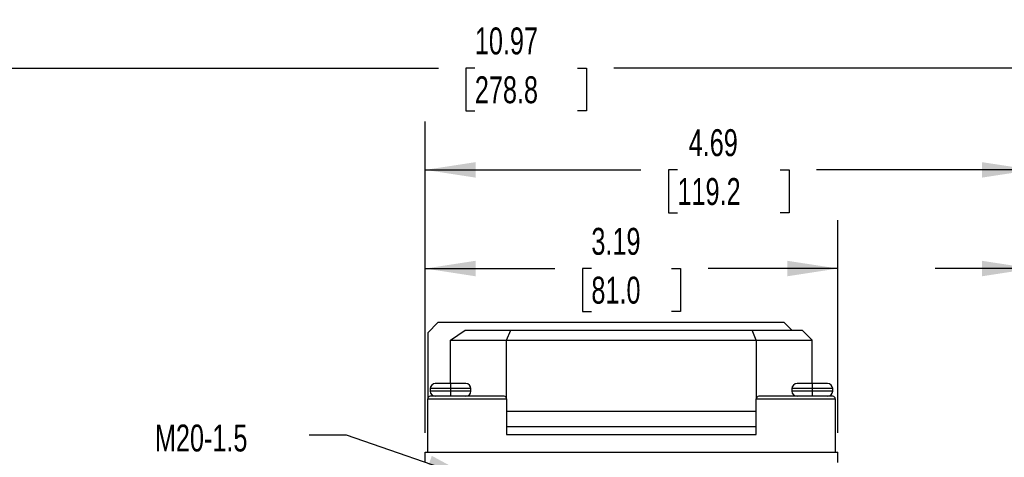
# Model space of a CAD drawing. Header units: inches. Extents: x 0 to 33, y 0 to 25.5.
# Tile 5 of 18: x 6 to 13.6, y 11.7 to 15. Entities that reach past the tile are written whole.
import ezdxf

# ---------------------------------------------------------------- set-up
doc = ezdxf.new("R2010")
doc.units = ezdxf.units.IN
doc.header["$LTSCALE"] = 3
doc.header["$MEASUREMENT"] = 0
doc.linetypes.add('CENTERX2', pattern=[0.8, 0.5, -0.1, 0.1, -0.1])
doc.layers.add('DIMENSIONS', color=140, linetype='Continuous', lineweight=25)
doc.layers.add('TEXT', color=140, linetype='Continuous', lineweight=25)
doc.styles.add('SLDTEXTSTYLE0', font='TXT', dxfattribs={"width": 0.7})
doc.dimstyles.new('SLDDIMSTYLE1', dxfattribs={"dimtxt": 0.208333, "dimasz": 0.39, "dimexe": 0, "dimexo": 0.0625, "dimgap": 0.052083, "dimtad": 0, "dimtih": 1, "dimtoh": 1, "dimrnd": 1e-09, "dimzin": 12, "dimdsep": 46, "dimtxsty": 'SLDTEXTSTYLE0', "dimsah": 1, "dimcen": 0.09, "dimadec": 0, "dimazin": 3, "dimtfac": 1, "dimtmove": 0, "dimatfit": 0, "dimfxl": 0, "dimfrac": 2, "dimtolj": 1, "dimtzin": 12, "dimarcsym": 0})
doc.dimstyles.new('SLDDIMSTYLE2', dxfattribs={"dimtxt": 0.208333, "dimasz": 0.39, "dimexe": 0, "dimexo": 0.0625, "dimgap": 0.052083, "dimtad": 0, "dimtih": 1, "dimtoh": 1, "dimrnd": 1e-09, "dimzin": 12, "dimdsep": 46, "dimtxsty": 'SLDTEXTSTYLE0', "dimsah": 1, "dimcen": 0.09, "dimadec": 0, "dimazin": 3, "dimtfac": 1, "dimtofl": 0, "dimtmove": 0, "dimatfit": 3, "dimfxl": 0, "dimfrac": 2, "dimtolj": 1, "dimtzin": 12, "dimarcsym": 0})
doc.dimstyles.new('SLDDIMSTYLE4', dxfattribs={"dimtxt": 0.18, "dimasz": 0.39, "dimexe": 0, "dimexo": 0.0625, "dimgap": 0, "dimtad": 0, "dimtih": 1, "dimtoh": 1, "dimdec": 0, "dimrnd": 1e-09, "dimzin": 0, "dimdsep": 46, "dimtxsty": 'Standard', "dimsah": 1, "dimcen": 0.09, "dimadec": 0, "dimazin": 0, "dimtfac": 0.39, "dimtdec": 0, "dimtofl": 0, "dimtmove": 0, "dimatfit": 3, "dimfxl": 0, "dimfrac": 2, "dimtolj": 1, "dimtzin": 0, "dimarcsym": 0})

# ---------------------------------------------------------------- blocks, each defined once
blk = doc.blocks.new('_D_3')
at = {"layer": 'DIMENSIONS'}
for p, q in [((9.1727, 11.8414), (9.1727, 13.488)), ((12.3616, 11.8414), (12.3616, 13.488)), ((9.1727, 13.113), (10.1753, 13.113)), ((10.4575, 13.1125), (10.3876, 13.1125)), ((10.3876, 13.1125), (10.3876, 12.7812)), ((11.0768, 13.1125), (11.1467, 13.1125)), ((11.1467, 13.1125), (11.1467, 12.7812)), ((12.3616, 13.113), (11.359, 13.113)), ((10.3876, 12.7812), (10.4575, 12.7812)), ((11.1467, 12.7812), (11.0768, 12.7812))]:
    blk.add_line(p, q, dxfattribs=at)
for points in [[(9.1727, 13.113), (9.5627, 13.053), (9.5627, 13.173)], [(12.3616, 13.113), (11.9716, 13.173), (11.9716, 13.053)]]:
    blk.add_solid(points, dxfattribs=at)
at = {"layer": 'DIMENSIONS', "char_height": 0.20833, "attachment_point": 1, "style": 'SLDTEXTSTYLE0'}
for s, insert in [('3.19', (10.4575, 13.4277)), ('81.0', (10.4575, 13.0498))]:
    blk.add_mtext(s, dxfattribs=dict(at, insert=insert))
blk = doc.blocks.new('_D_4')
at = {"layer": 'DIMENSIONS'}
for p, q in [((9.1727, 11.8414), (9.1727, 14.2514)), ((13.8656, 11.1319), (13.8656, 14.2514)), ((9.1727, 13.8764), (10.8406, 13.8764)), ((11.1229, 13.876), (11.0529, 13.876)), ((11.0529, 13.876), (11.0529, 13.5447)), ((11.9154, 13.876), (11.9854, 13.876)), ((11.9854, 13.876), (11.9854, 13.5447)), ((13.8656, 13.8764), (12.1976, 13.8764)), ((11.0529, 13.5447), (11.1229, 13.5447)), ((11.9854, 13.5447), (11.9154, 13.5447)), ((13.8656, 10.7587), (13.8656, 10.9519))]:
    blk.add_line(p, q, dxfattribs=at)
for points in [[(9.1727, 13.8764), (9.5627, 13.8164), (9.5627, 13.9364)], [(13.8656, 13.8764), (13.4756, 13.9364), (13.4756, 13.8164)]]:
    blk.add_solid(points, dxfattribs=at)
at = {"layer": 'DIMENSIONS', "char_height": 0.20833, "attachment_point": 1, "style": 'SLDTEXTSTYLE0'}
for s, insert in [('4.69', (11.2095, 14.1912)), ('119.2', (11.1229, 13.8132))]:
    blk.add_mtext(s, dxfattribs=dict(at, insert=insert))
blk = doc.blocks.new('_D_5')
at = {"layer": 'DIMENSIONS'}
for p, q in [((4.466, 11.4074), (4.466, 15.0388)), ((15.4404, 11.1319), (15.4404, 15.0388)), ((4.466, 14.6638), (9.2747, 14.6638)), ((9.5569, 14.6634), (9.4869, 14.6634)), ((9.4869, 14.6634), (9.4869, 14.3321)), ((10.3494, 14.6634), (10.4194, 14.6634)), ((10.4194, 14.6634), (10.4194, 14.3321)), ((15.4404, 14.6638), (10.6317, 14.6638)), ((9.4869, 14.3321), (9.5569, 14.3321)), ((10.4194, 14.3321), (10.3494, 14.3321)), ((4.466, 10.4811), (4.466, 11.2274)), ((15.4404, 8.7705), (15.4404, 10.9519))]:
    blk.add_line(p, q, dxfattribs=at)
for points in [[(4.466, 14.6638), (4.856, 14.6038), (4.856, 14.7238)], [(15.4404, 14.6638), (15.0504, 14.7238), (15.0504, 14.6038)]]:
    blk.add_solid(points, dxfattribs=at)
at = {"layer": 'DIMENSIONS', "char_height": 0.20833, "attachment_point": 1, "style": 'SLDTEXTSTYLE0'}
for s, insert in [('10.97', (9.5569, 14.9786)), ('278.8', (9.5569, 14.6006))]:
    blk.add_mtext(s, dxfattribs=dict(at, insert=insert))
blk = doc.blocks.new('_D_7')
at = {"layer": 'DIMENSIONS'}
for p, q in [((13.8656, 11.1319), (13.8656, 13.488)), ((15.4404, 11.1319), (15.4404, 13.488)), ((13.8656, 13.113), (13.1156, 13.113)), ((14.3434, 13.1125), (14.2734, 13.1125)), ((14.2734, 13.1125), (14.2734, 12.7812)), ((14.9626, 13.1125), (15.0326, 13.1125)), ((15.0326, 13.1125), (15.0326, 12.7812)), ((15.4404, 13.113), (16.1904, 13.113)), ((14.2734, 12.7812), (14.3434, 12.7812)), ((15.0326, 12.7812), (14.9626, 12.7812)), ((13.8656, 10.7587), (13.8656, 10.9519)), ((15.4404, 8.7705), (15.4404, 10.9519))]:
    blk.add_line(p, q, dxfattribs=at)
for points in [[(13.8656, 13.113), (13.4756, 13.173), (13.4756, 13.053)], [(15.4404, 13.113), (15.8304, 13.053), (15.8304, 13.173)]]:
    blk.add_solid(points, dxfattribs=at)
at = {"layer": 'DIMENSIONS', "char_height": 0.20833, "attachment_point": 1, "style": 'SLDTEXTSTYLE0'}
for s, insert in [('1.57', (14.3434, 13.4277)), ('40.0', (14.3434, 13.0498))]:
    blk.add_mtext(s, dxfattribs=dict(at, insert=insert))

msp = doc.modelspace()

# ---------------------------------------------------------------- linework, layer by layer
for p, q in [((9.2711, 12.6953), (9.1923, 12.6166)), ((11.9483, 12.6953), (9.2711, 12.6953)), ((9.3695, 12.5575), (9.4809, 12.6363)), ((9.4809, 12.6363), (9.8352, 12.6363)), ((9.8026, 12.5575), (9.8352, 12.6363)), ((9.8352, 12.6363), (11.6991, 12.6363)), ((11.7317, 12.5575), (11.6991, 12.6363)), ((11.6991, 12.6363), (12.086, 12.6363)), ((12.0073, 12.6363), (11.9483, 12.6953)), ((12.086, 12.6363), (12.1648, 12.5575)), ((9.1923, 12.6166), (9.1923, 12.1048)), ((9.3695, 12.2229), (9.3695, 12.5575)), ((9.3695, 12.5575), (9.8026, 12.5575)), ((9.8026, 12.1048), (9.8026, 12.5575)), ((9.8026, 12.5575), (11.7317, 12.5575)), ((11.7317, 12.5575), (11.7317, 12.1048)), ((11.7317, 12.5575), (12.1648, 12.5575)), ((12.1648, 12.2229), (12.1648, 12.5575)), ((9.212, 12.1835), (9.212, 12.1638)), ((9.3695, 12.1835), (9.212, 12.1835)), ((9.3695, 12.2229), (9.2514, 12.2229)), ((9.3695, 12.2229), (9.3695, 12.1835)), ((9.4876, 12.2229), (9.3695, 12.2229)), ((9.3695, 12.1835), (9.3695, 12.1638)), ((9.527, 12.1835), (9.3695, 12.1835)), ((9.527, 12.1638), (9.527, 12.1835)), ((12.0073, 12.1835), (12.0073, 12.1638)), ((12.1648, 12.1835), (12.0073, 12.1835)), ((12.1648, 12.2229), (12.0467, 12.2229)), ((12.1648, 12.2229), (12.1648, 12.1835)), ((12.2829, 12.2229), (12.1648, 12.2229)), ((12.1648, 12.1835), (12.1648, 12.1638)), ((12.3223, 12.1835), (12.1648, 12.1835)), ((12.3223, 12.1638), (12.3223, 12.1835)), ((9.1923, 11.6914), (9.1923, 12.1048)), ((9.1923, 12.1048), (9.8026, 12.1048)), ((9.3695, 12.1638), (9.212, 12.1638)), ((9.7829, 12.1245), (9.212, 12.1245)), ((9.3695, 12.1638), (9.3695, 12.1245)), ((9.527, 12.1638), (9.3695, 12.1638)), ((9.8026, 12.1048), (9.8026, 11.8292)), ((11.7317, 11.8292), (11.7317, 12.1048)), ((11.7317, 12.1048), (12.342, 12.1048)), ((12.3223, 12.1245), (11.7514, 12.1245)), ((12.1648, 12.1638), (12.0073, 12.1638)), ((12.1648, 12.1638), (12.1648, 12.1245)), ((12.3223, 12.1638), (12.1648, 12.1638)), ((12.342, 12.1048), (12.342, 11.6914)), ((11.7317, 12.0063), (9.8026, 12.0063)), ((11.7317, 11.8882), (9.8026, 11.8882)), ((9.8026, 11.8292), (11.7317, 11.8292)), ((9.1727, 11.6126), (9.1727, 11.6914)), ((9.1727, 11.6914), (12.3616, 11.6914)), ((12.3616, 11.6126), (12.3616, 11.6914))]:
    msp.add_line(p, q)
for centre, radius, start, end in [((9.2514, 12.1835), 0.0394, 90, 180), ((9.4876, 12.1835), 0.0394, 0, 90), ((12.0467, 12.1835), 0.0394, 90, 180), ((12.2829, 12.1835), 0.0394, 0, 90), ((9.212, 12.1048), 0.0197, 90, 180), ((9.2514, 12.1638), 0.0394, 180, 270), ((9.4876, 12.1638), 0.0394, 270, 0), ((9.7829, 12.1048), 0.0197, 360, 90), ((11.7514, 12.1048), 0.0197, 90, 180), ((12.0467, 12.1638), 0.0394, 180, 270), ((12.2829, 12.1638), 0.0394, 270, 0), ((12.3223, 12.1048), 0.0197, 0, 90)]:
    msp.add_arc(centre, radius, start, end)

# ---------------------------------------------------------------- texts
at = {"layer": 'TEXT', "linetype": 'CENTERX2', "lineweight": 18, "insert": (7.084, 11.9056), "char_height": 0.20833, "attachment_point": 1, "style": 'SLDTEXTSTYLE0'}
msp.add_mtext('M20-1.5', dxfattribs=at)

# ---------------------------------------------------------------- dimensions: what is measured, and where the dimension line sits
at = {"layer": 'DIMENSIONS'}
for base, p1, p2, dimstyle, picture, middle in [((4.466, 14.6638), (15.4404, 8.6205), (4.466, 10.3311), 'SLDDIMSTYLE2', '_D_5', (9.9532, 14.6638)), ((13.8656, 13.8764), (9.1727, 11.6914), (13.8656, 10.6087), 'SLDDIMSTYLE2', '_D_4', (11.5191, 13.8764)), ((9.1727, 13.113), (12.3616, 11.6914), (9.1727, 11.6914), 'SLDDIMSTYLE2', '_D_3', (10.7672, 13.113)), ((13.8656, 13.113), (15.4404, 8.6205), (13.8656, 10.6087), 'SLDDIMSTYLE1', '_D_7', (14.653, 13.113))]:
    dim = msp.add_linear_dim(base=base, p1=p1, p2=p2, dimstyle=dimstyle, dxfattribs=at)
    dim.commit()
    dim.dimension.update_dxf_attribs({"geometry": picture, "text_midpoint": middle, "dimtype": 160})

# ---------------------------------------------------------------- leaders
at = {"layer": 'TEXT', "linetype": 'CENTERX2', "lineweight": 18}
msp.add_leader([(9.5715, 11.4755), (8.5661, 11.8238), (8.2771, 11.8238)], dimstyle='SLDDIMSTYLE4', dxfattribs=at)

doc.saveas('drawing.dxf')
